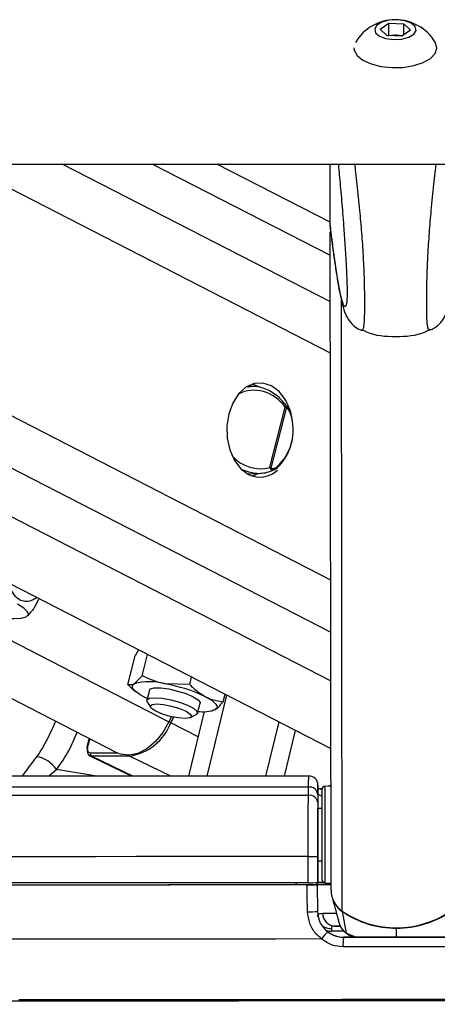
# Model space of a CAD drawing. Header units: millimetres. Extents: x 1591 to 17407, y 888 to 16227.
# Tile 21 of 78: x 6226 to 6322, y 5708 to 5934. Entities that reach past the tile are written whole.
import ezdxf

# ---------------------------------------------------------------- set-up
doc = ezdxf.new("R2010")
doc.units = ezdxf.units.MM
doc.layers.add('COMPONENT_GEOMETRY', color=7, linetype='Continuous')
doc.styles.add('SLDTEXTSTYLE1', font='TXT', dxfattribs={"width": 0.75})
doc.dimstyles.new('SLDDIMSTYLE0', dxfattribs={"dimtxt": 100, "dimasz": 6.604, "dimexe": 0, "dimexo": 0.0625, "dimgap": 25, "dimtad": 0, "dimtih": 1, "dimtoh": 1, "dimdec": 0, "dimlfac": 0.5, "dimrnd": 1e-09, "dimzin": 12, "dimdsep": 46, "dimtxsty": 'SLDTEXTSTYLE1', "dimsah": 1, "dimcen": 0.09, "dimadec": 0, "dimazin": 3, "dimtfac": 1, "dimtdec": 0, "dimtofl": 0, "dimtmove": 0, "dimatfit": 3, "dimfxl": 1, "dimfrac": 2, "dimtolj": 1, "dimtzin": 12, "dimarcsym": 0})

# ---------------------------------------------------------------- blocks, each defined once
blk = doc.blocks.new('_D_4')
at = {"layer": 'COMPONENT_GEOMETRY', "color": 7, "ltscale": 2}
for p, q in [((8881.73, 5900.55), (9410.21, 5900.55)), ((9403.86, 5900.55), (9403.86, 3554.53)), ((9403.86, 1049.75), (9403.86, 3395.78)), ((4502.98, 1049.75), (9410.21, 1049.75))]:
    blk.add_line(p, q, dxfattribs=at)
for points in [[(9403.86, 5900.55), (9402.84, 5893.95), (9404.88, 5893.95)], [(9403.86, 1049.75), (9404.88, 1056.35), (9402.84, 1056.35)]]:
    blk.add_solid(points, dxfattribs=at)
at = {"layer": 'COMPONENT_GEOMETRY', "color": 7, "ltscale": 2, "insert": (9256.08, 3524.68), "char_height": 100, "attachment_point": 1, "style": 'SLDTEXTSTYLE1'}
blk.add_mtext('2425', dxfattribs=at)

msp = doc.modelspace()

# ---------------------------------------------------------------- linework, layer by layer
at = {"color": 7, "linetype": 'Continuous', "lineweight": 25, "ltscale": 2}
for p, q in [((6308.83, 5931.46), (6310.8, 5932.83)), ((6310.8, 5932.83), (6314.25, 5932.7)), ((6310.8, 5930.09), (6310.8, 5932.83)), ((6314.25, 5932.7), (6315.73, 5931.2)), ((6314.25, 5930.17), (6314.25, 5932.7)), ((6310.31, 5929.96), (6308.83, 5931.46)), ((6310.59, 5929.95), (6310.8, 5930.09)), ((6310.8, 5930.09), (6312.53, 5930.03)), ((6315.73, 5931.2), (6313.76, 5929.83)), ((6313.76, 5929.83), (6310.31, 5929.96)), ((6312.53, 5930.03), (6313.97, 5929.97)), ((3770.62, 5900.55), (6310.54, 5900.55)), ((5986.1, 5900.55), (6248.56, 5765.68)), ((6036.9, 5900.55), (6297.5, 5766.63)), ((6297.34, 5887.21), (6271.37, 5900.55)), ((6297.34, 5886.46), (6297.32, 5900.55)), ((6310.54, 5900.55), (8850.45, 5900.55)), ((6297.34, 5886.46), (6297.34, 5886.45)), ((6297.34, 5886.45), (6297.4, 5885.81)), ((6297.55, 5734.2), (6297.34, 5885.01)), ((6279.64, 5849.62), (6278.45, 5849.65)), ((6280.48, 5849.76), (6279.57, 5850.14)), ((6281.09, 5849.4), (6280.48, 5849.76)), ((6283.53, 5831.07), (6287.07, 5844.85)), ((6287.33, 5844.82), (6283.75, 5830.88)), ((6287.96, 5844.45), (6287.9, 5844.57)), ((6284.98, 5830.74), (6285.18, 5830.86)), ((6278.45, 5829.57), (6281.07, 5829.64)), ((6279.57, 5829.08), (6280.78, 5829.63)), ((6228.07, 5797.07), (6228.9, 5798.01)), ((6253.43, 5789.28), (6252.7, 5787.85)), ((6254.26, 5783.3), (6255.52, 5788.21)), ((6251.02, 5781.33), (6252.7, 5787.85)), ((6254.26, 5783.3), (6252.43, 5781.47)), ((6265.17, 5781.33), (6259.5, 5781.47)), ((6265.17, 5781.33), (6265.6, 5783.02)), ((6252.16, 5780.24), (6252.72, 5779.75)), ((6255.91, 5780.01), (6255.32, 5777.73)), ((6272.84, 5777.38), (6273.28, 5779.08)), ((6255.42, 5778.14), (6254.65, 5778.51)), ((6255.41, 5777.34), (6256.2, 5776.09)), ((6266.94, 5774.75), (6267.53, 5777.02)), ((6269.18, 5760.32), (6273.69, 5778.87)), ((6264.93, 5760.31), (6268.53, 5775.1)), ((6265.38, 5773.73), (6266.67, 5774.44)), ((6270.2, 5775.26), (6270.51, 5775.33)), ((6270.48, 5775.5), (6271.01, 5775.56)), ((6260.97, 5773.92), (6260.41, 5772.78)), ((6261.44, 5773.85), (6260.81, 5772.57)), ((6282.61, 5760.33), (6285.63, 5772.73)), ((6286.86, 5760.33), (6289.4, 5770.79)), ((6242.09, 5769), (6241.56, 5766.95)), ((6242.24, 5765.01), (6251.93, 5760.3)), ((6251.34, 5764.92), (6242.66, 5764.92)), ((6292.38, 5755.92), (6292.38, 5757.82)), ((6294.52, 5756.55), (6294.52, 5758.13)), ((6294.52, 5756.55), (6294.52, 5752.94)), ((6295.31, 5757.25), (6294.57, 5757.47)), ((6295.55, 5757.55), (6295.2, 5757.43)), ((6297.52, 5758.05), (6296.08, 5757.98)), ((6297.55, 5758.22), (6296.95, 5758.02)), ((6294.52, 5756.08), (6294.52, 5754.18)), ((6295.52, 5752.95), (6294.52, 5752.94)), ((6294.52, 5752.94), (6294.52, 5752.94)), ((6294.55, 5735.94), (6294.53, 5747.04)), ((6292.28, 5735.91), (6292.27, 5741.91)), ((6294.54, 5741.92), (6294.55, 5735.92)), ((6294.54, 5740.94), (6295.54, 5740.95)), ((6294.54, 5740.94), (6294.55, 5735.95)), ((6294.54, 5740.94), (6294.55, 5735.96)), ((6289.55, 5735.92), (6289.55, 5735.42)), ((6289.55, 5735.42), (6289.55, 5735.91)), ((6294.34, 5735.44), (6289.96, 5735.43)), ((6289.96, 5735.42), (6289.96, 5735.43)), ((6289.96, 5735.43), (6289.96, 5735.42)), ((6294.33, 5735.92), (6294.34, 5735.44)), ((6294.34, 5735.45), (6294.33, 5735.92)), ((6294.34, 5735.45), (6294.34, 5735.46)), ((6294.34, 5735.46), (6294.45, 5729.31)), ((6294.34, 5735.44), (6294.34, 5735.42)), ((6294.34, 5735.42), (6294.45, 5729.31)), ((6294.55, 5735.96), (6294.55, 5735.95)), ((6294.55, 5735.94), (6294.55, 5735.92)), ((6296.11, 5735.92), (6297.55, 5735.84)), ((6297.78, 5732.6), (6298.22, 5730.93)), ((6294.45, 5729.31), (6294.45, 5729.32)), ((6298.23, 5730.93), (6298.41, 5730.28)), ((6301.07, 5724.33), (6300.15, 5729.28)), ((6299.13, 5727.63), (6299.15, 5727.56)), ((6299.21, 5727.24), (6299.31, 5726.86)), ((6297.62, 5725.41), (6297.69, 5724.82)), ((6298.37, 5725.97), (6299.69, 5725.98)), ((6300.46, 5723.43), (6300.46, 5723.43)), ((6301.29, 5724.22), (6301.7, 5723.92))]:
    msp.add_line(p, q, dxfattribs=at)
at = {"color": 8, "linetype": 'Continuous', "lineweight": 25, "ltscale": 2}
for p, q in [((6011.77, 5900.55), (6260.41, 5772.78)), ((6067.14, 5900.55), (6297.48, 5782.18)), ((6088.75, 5900.55), (6297.47, 5793.29)), ((6112.13, 5900.55), (6297.45, 5805.32)), ((6213.22, 5900.55), (6297.38, 5857.3)), ((6236.05, 5900.55), (6297.37, 5869.04)), ((6256.65, 5900.55), (6297.35, 5879.64)), ((6300.13, 5729.38), (6299.94, 5869.29)), ((6267.12, 5769.32), (6260.81, 5772.57)), ((6242.24, 5768.92), (6241.74, 5767.01)), ((6242.4, 5765.69), (6248.52, 5765.69)), ((6252.16, 5760.3), (6242.66, 5764.92)), ((6260.82, 5760.31), (6251.34, 5764.92)), ((6232.82, 5760.3), (6234.64, 5761.85)), ((6243.89, 5760.3), (6234.64, 5761.85)), ((6295.26, 5757.38), (6294.95, 5757.27)), ((6300.47, 5724.82), (6297.69, 5724.82)), ((6312.56, 5723.44), (6312.56, 5725.49)), ((6301.07, 5724.33), (6303.32, 5723.43)), ((6301.74, 5724), (6301.07, 5724.33))]:
    msp.add_line(p, q, dxfattribs=at)
at = {"color": 7, "linetype": 'Continuous', "lineweight": 25, "ltscale": 2, "flags": 128}
for points in [[(6311.9, 5929.06), (6313.74, 5929.16), (6315.36, 5929.6), (6316.51, 5930.3), (6317.02, 5931.15), (6316.8, 5932.03), (6315.9, 5932.81), (6314.45, 5933.36), (6312.66, 5933.6), (6310.82, 5933.5), (6309.2, 5933.06), (6308.05, 5932.37), (6307.55, 5931.51), (6307.76, 5930.63), (6308.66, 5929.85), (6310.11, 5929.3), (6311.9, 5929.06)], [(6311.52, 5922.63), (6314.1, 5922.7), (6316.55, 5923.1), (6318.68, 5923.81), (6320.34, 5924.76), (6321.4, 5925.9), (6321.79, 5927.12), (6321.47, 5928.36), (6321.42, 5928.44)], [(6302.79, 5927.16), (6302.86, 5926.6), (6303.53, 5925.4), (6304.84, 5924.33), (6306.71, 5923.48), (6308.99, 5922.89), (6311.52, 5922.63)], [(6288.31, 5843.78), (6288.18, 5844.18), (6287.11, 5846.56), (6285.64, 5848.46), (6283.87, 5849.76), (6281.92, 5850.37), (6279.93, 5850.25), (6278.03, 5849.4), (6276.35, 5847.88), (6275.01, 5845.8), (6274.09, 5843.3), (6273.66, 5840.55), (6273.74, 5837.73), (6274.34, 5835.04), (6275.42, 5832.66), (6276.89, 5830.76), (6278.65, 5829.46), (6278.65, 5829.46)], [(6224.35, 5796.47), (6224.85, 5796.45), (6226.56, 5796.51), (6227.7, 5796.81), (6228.21, 5797.32), (6228.03, 5798), (6227.18, 5798.81), (6225.72, 5799.69)], [(6254.65, 5778.51), (6253.84, 5778.96), (6253.17, 5779.4), (6252.64, 5779.82), (6252.27, 5780.22), (6252.06, 5780.59), (6252.02, 5780.93), (6252.14, 5781.22), (6252.43, 5781.47)], [(6255.91, 5780.01), (6256.14, 5780.29), (6257.05, 5780.53), (6258.53, 5780.53), (6260.38, 5780.29), (6262.4, 5779.83), (6264.34, 5779.22), (6265.96, 5778.51), (6267.07, 5777.81), (6267.53, 5777.2), (6267.53, 5777.02)], [(6255.41, 5777.34), (6255.35, 5777.81), (6255.93, 5778.16), (6257.14, 5778.29)], [(6257.61, 5776.87), (6259.18, 5776.74), (6261.01, 5776.38), (6262.82, 5775.84), (6264.32, 5775.2), (6265.3, 5774.56), (6265.61, 5774.02), (6265.19, 5773.65), (6264.11, 5773.53), (6262.54, 5773.65), (6260.72, 5774.02), (6258.91, 5774.56), (6257.41, 5775.2), (6256.43, 5775.84), (6256.12, 5776.38), (6256.54, 5776.74), (6257.61, 5776.87)], [(6257.14, 5778.29), (6258.84, 5778.16), (6260.8, 5777.81), (6262.81, 5777.26), (6264.62, 5776.6), (6266, 5775.88), (6266.8, 5775.21), (6266.91, 5774.67), (6266.67, 5774.44)], [(6268.79, 5778.51), (6269.59, 5778.07), (6270.27, 5777.63), (6270.79, 5777.21), (6271.16, 5776.81), (6271.37, 5776.44), (6271.42, 5776.1), (6271.29, 5775.8), (6271.01, 5775.56)], [(6260.41, 5772.78), (6259.03, 5770.34), (6257.3, 5768.24), (6255.32, 5766.6), (6253.24, 5765.54), (6251.18, 5765.13), (6249.27, 5765.38), (6248.56, 5765.68)], [(6241.72, 5766.81), (6241.65, 5766.85), (6241.6, 5766.88), (6241.57, 5766.92), (6241.56, 5766.95), (6241.56, 5766.95)], [(6292.38, 5757.82), (6282.15, 5757.81), (6272.1, 5757.8), (6262.27, 5757.8), (6252.73, 5757.79), (6243.53, 5757.78), (6234.71, 5757.78), (6226.34, 5757.77), (6218.45, 5757.77), (6211.1, 5757.77), (6204.32, 5757.77), (6198.15, 5757.78), (6192.63, 5757.78), (6187.78, 5757.79), (6183.64, 5757.8), (6180.23, 5757.8), (6177.57, 5757.81), (6175.67, 5757.82)], [(6295.53, 5749.07), (6295.52, 5751.64), (6295.52, 5753.89), (6295.52, 5755.67), (6295.52, 5756.85), (6295.52, 5757.36), (6295.52, 5757.38)], [(6292.38, 5755.92), (6282.42, 5755.91), (6272.61, 5755.9), (6263, 5755.89), (6253.65, 5755.89), (6244.6, 5755.88), (6235.89, 5755.88), (6227.58, 5755.87), (6219.7, 5755.87), (6212.29, 5755.87), (6205.39, 5755.87), (6199.04, 5755.87), (6193.27, 5755.88), (6188.1, 5755.88), (6183.57, 5755.89), (6179.7, 5755.89), (6176.5, 5755.9), (6174, 5755.91), (6172.21, 5755.92)], [(6294.53, 5747.04), (6294.53, 5748.2), (6294.53, 5749.31), (6294.53, 5750.33), (6294.53, 5751.22), (6294.52, 5751.95), (6294.52, 5752.49), (6294.52, 5752.83), (6294.52, 5752.94)], [(6295.52, 5752.95), (6295.52, 5753.28), (6295.52, 5753.55)], [(6295.54, 5736.52), (6295.54, 5736.73), (6295.54, 5737.63), (6295.54, 5739.16), (6295.54, 5741.23), (6295.54, 5743.68), (6295.53, 5746.35), (6295.53, 5749.07)], [(6292.27, 5741.91), (6282.16, 5741.9), (6272.19, 5741.89), (6262.41, 5741.88), (6252.86, 5741.88), (6243.59, 5741.87), (6234.65, 5741.86), (6226.07, 5741.86), (6217.89, 5741.86), (6210.16, 5741.86), (6202.91, 5741.86), (6196.17, 5741.86), (6189.97, 5741.86), (6184.34, 5741.86), (6179.32, 5741.87), (6174.92, 5741.88), (6171.16, 5741.88), (6168.07, 5741.89), (6165.65, 5741.9), (6163.91, 5741.91)], [(6295.54, 5740.35), (6295.54, 5740.49), (6295.54, 5740.95)], [(6292.28, 5735.91), (6282.16, 5735.9), (6272.2, 5735.89), (6262.41, 5735.88), (6252.87, 5735.88), (6243.6, 5735.87), (6234.66, 5735.86), (6226.08, 5735.86), (6217.9, 5735.86), (6210.17, 5735.86), (6202.91, 5735.86), (6196.17, 5735.86), (6189.98, 5735.86), (6184.35, 5735.86), (6179.33, 5735.87), (6174.93, 5735.88), (6171.17, 5735.88), (6168.07, 5735.89), (6165.65, 5735.9), (6163.92, 5735.91)], [(6292.06, 5735.41), (6281.42, 5735.4), (6270.94, 5735.39), (6260.67, 5735.38), (6250.68, 5735.37), (6241, 5735.37), (6231.7, 5735.36), (6222.81, 5735.36), (6214.39, 5735.36), (6206.48, 5735.36), (6199.12, 5735.36), (6192.35, 5735.36), (6186.2, 5735.36), (6180.71, 5735.37), (6175.9, 5735.37), (6171.8, 5735.38), (6168.43, 5735.39), (6165.81, 5735.4), (6163.95, 5735.41)], [(6289.96, 5735.42), (6279.9, 5735.41), (6270.01, 5735.4), (6260.33, 5735.39), (6250.9, 5735.38), (6241.78, 5735.37), (6233, 5735.37), (6224.61, 5735.37), (6216.65, 5735.36), (6209.17, 5735.36), (6202.19, 5735.36), (6195.75, 5735.37), (6189.88, 5735.37), (6184.62, 5735.37), (6179.98, 5735.38), (6175.99, 5735.39), (6172.67, 5735.4), (6170.04, 5735.41), (6168.1, 5735.42)], [(6292.18, 5729.24), (6292.1, 5733.24), (6292.06, 5735.41)], [(6294.34, 5735.48), (6295.13, 5735.48), (6297.58, 5735.49)], [(6299.59, 5725.98), (6299.03, 5725.98), (6298.37, 5725.97)], [(6295.38, 5723.02), (6284.93, 5723.01), (6274.62, 5723), (6264.5, 5722.99), (6254.62, 5722.98), (6245.02, 5722.97), (6235.76, 5722.96), (6226.88, 5722.96), (6218.43, 5722.96), (6210.45, 5722.96), (6202.98, 5722.96), (6196.05, 5722.96), (6189.7, 5722.96), (6183.97, 5722.96), (6178.87, 5722.97), (6174.44, 5722.98), (6170.7, 5722.99), (6167.66, 5723), (6165.35, 5723.01), (6163.77, 5723.02)], [(6300.46, 5723.43), (6303.48, 5723.43), (6306.51, 5723.43), (6309.53, 5723.44), (6312.56, 5723.44), (6315.59, 5723.45), (6318.62, 5723.45), (6321.64, 5723.45), (6324.67, 5723.46)], [(6324.67, 5723.46), (6321.64, 5723.46), (6318.62, 5723.45), (6315.59, 5723.45), (6312.56, 5723.44), (6309.53, 5723.44), (6306.51, 5723.44), (6303.48, 5723.43), (6300.46, 5723.43)], [(6324.83, 5721.24), (6321.77, 5721.24), (6318.7, 5721.23), (6315.64, 5721.23), (6312.57, 5721.22), (6309.5, 5721.22), (6306.43, 5721.21), (6303.36, 5721.21), (6300.3, 5721.21)], [(6330.11, 5709.16), (6320.11, 5709.14), (6310.07, 5709.13), (6300.05, 5709.12), (6290.09, 5709.11), (6280.23, 5709.1), (6270.54, 5709.09), (6261.05, 5709.08), (6251.81, 5709.07), (6242.86, 5709.06), (6234.26, 5709.06), (6226.04, 5709.06)], [(6326.45, 5708.87), (6316.37, 5708.85), (6306.27, 5708.84), (6296.2, 5708.83), (6286.21, 5708.82), (6276.36, 5708.81), (6266.68, 5708.8), (6257.23, 5708.79), (6248.06, 5708.78), (6239.21, 5708.78), (6230.73, 5708.77), (6222.65, 5708.77)]]:
    msp.add_lwpolyline(points, dxfattribs=at)
at = {"color": 8, "linetype": 'Continuous', "lineweight": 25, "ltscale": 2, "flags": 128}
for points in [[(6288.43, 5843.32), (6288.43, 5843.31), (6288.42, 5843.29), (6288.4, 5843.25), (6288.36, 5843.22), (6288.3, 5843.18)], [(6241.56, 5766.95), (6241.58, 5766.98), (6241.61, 5766.99), (6241.67, 5767.01), (6241.74, 5767.01)], [(6296.08, 5757.98), (6296.08, 5757.96), (6296.09, 5757.42), (6296.09, 5756.17), (6296.09, 5754.29), (6296.09, 5751.91), (6296.1, 5749.19)], [(6296.1, 5749.19), (6296.1, 5746.32), (6296.1, 5743.49), (6296.11, 5740.9), (6296.11, 5738.72), (6296.11, 5737.1), (6296.11, 5736.15), (6296.11, 5735.92)], [(6300.16, 5729.36), (6300.15, 5729.31), (6300.15, 5729.28)], [(6295.66, 5728.92), (6296.55, 5728.92), (6297.65, 5728.93), (6298.76, 5728.93)], [(6296.59, 5724.93), (6297.09, 5724.83), (6297.69, 5724.82)], [(6312.56, 5725.58), (6312.56, 5725.57), (6312.56, 5725.52), (6312.56, 5725.49)]]:
    msp.add_lwpolyline(points, dxfattribs=at)
at = {"color": 7, "linetype": 'Continuous', "lineweight": 25, "ltscale": 4}
for centre, radius, start, end in [((6312.29, 5922.99), 10.63, 30.8366, 149.3175), ((6312.29, 5924.04), 6, 87.6866, 100.7144), ((6312.35, 5924.53), 5.5, 74.9476, 88.1818), ((6286.63, 5844.76), 0.709, 4.6407, 16.5311), ((6276.89, 5839.6), 12, 312.8826, 18.2961), ((6277.48, 5839.6), 11.4, 312.8826, 18.2961), ((6283.13, 5831.35), 0.783, 313.1709, 323.0172), ((6281.28, 5834.67), 5.83, 243.2593, 313.1859), ((6255.96, 5768.89), 13.07, 74.3063, 105.6937), ((6253.48, 5746.51), 35.47, 64.4415, 80.2408), ((6268.21, 5783.33), 8.26, 261.912, 289.8126), ((6249.68, 5776.66), 11.85, 278.0341, 339.8301), ((6243.04, 5765.48), 0.681, 161.8808, 235.4408), ((6229.13, 5758.28), 6.56, 32.9391, 82.0309), ((6292.52, 5758.34), 2, 0.0366, 90.299), ((6292.62, 5755.93), 1.91, 4.4305, 97.25), ((6296.12, 5757.38), 0.6, 93.077, 180.077), ((6292.62, 5754.03), 1.91, 4.4265, 97.164), ((6292.3, 6181.64), 439.72, 269.9964, 270.2922), ((6296.14, 5736.52), 0.6, 180.077, 267.077), ((6292.3, 6175.64), 439.72, 269.9964, 270.2922), ((6297.77, 5356.19), 379.29, 90.029, 90.5187), ((6296.09, 5609.15), 126.82, 90.0893, 90.697), ((6303.39, 5734.23), 5.84, 180.2647, 236.0391), ((6292.13, 5765), 35.76, 270.0836, 273.7253), ((6303.46, 5734.17), 5.91, 217.5476, 235.8272), ((6312.53, 5747.7), 22.12, 235.8926, 304.2614), ((6312.51, 5747.52), 22.04, 235.8642, 270.1259), ((6312.55, 5747.52), 22.04, 270.0281, 304.2899), ((6298.52, 5728.83), 2.86, 178.174, 266.9501), ((6301.37, 5719.19), 7.1, 129.775, 147.3861), ((6307.44, 5721.81), 7.16, 166.9415, 184.8132)]:
    msp.add_arc(centre, radius, start, end, dxfattribs=at)
at = {"color": 8, "linetype": 'Continuous', "lineweight": 25, "ltscale": 4}
for centre, radius, start, end in [((6284.93, 5831.09), 0.344, 316.6719, 28.3642), ((6256.33, 5763.76), 9.89, 63.0435, 65.6437), ((6251.56, 5765.33), 0.467, 206.8273, 242.1705), ((6297.46, 5728.54), 3.13, 232.1985, 273.0554)]:
    msp.add_arc(centre, radius, start, end, dxfattribs=at)
for start_param, end_param in [(4.916681, 6.335803), (1.897395, 3.011704)]:
    msp.add_ellipse((6280.6, 5839.74), major_axis=(-3.91, 8.29), ratio=0.894207, start_param=start_param, end_param=end_param, dxfattribs=at)
at = {"color": 7, "linetype": 'Continuous', "lineweight": 25, "ltscale": 4}
for centre, major_axis, ratio, start_param, end_param in [((6243.13, 5766.81), (0.9, 1.79), 0.665803, 1.895436, 3.466232), ((6242.73, 5767.01), (0.64, 1.25), 0.664507, 1.899791, 3.470588)]:
    msp.add_ellipse(centre, major_axis=major_axis, ratio=ratio, start_param=start_param, end_param=end_param, dxfattribs=at)
at = {"color": 7, "linetype": 'Continuous', "lineweight": 25, "ltscale": 2}
for points, knots in [([(6299.19, 5900.55), (6299.21, 5900.32), (6299.32, 5899.31), (6299.5, 5897.42), (6299.73, 5894.86), (6299.97, 5892.17), (6300.2, 5889.34), (6300.41, 5886.68), (6300.59, 5884.22), (6300.74, 5882), (6300.88, 5879.66), (6301.01, 5877.47), (6301.1, 5875.47), (6301.16, 5874.02), (6301.2, 5872.85), (6301.22, 5872.11), (6301.23, 5871.47), (6301.23, 5870.99), (6301.23, 5870.54), (6301.22, 5870.11), (6301.2, 5869.74), (6301.18, 5869.54), (6301.18, 5869.46)], [0, 0, 0, 0, 0.028483, 0.124148, 0.221055, 0.318104, 0.415725, 0.51363, 0.579813, 0.646187, 0.713467, 0.78131, 0.825323, 0.870064, 0.890621, 0.911578, 0.925243, 0.939372, 0.950988, 0.968216, 0.985867, 1, 1, 1, 1]), ([(6297.38, 5885.81), (6297.44, 5885.28), (6297.69, 5883.24), (6297.94, 5881.42), (6298.12, 5880.08)], [0, 0, 0, 0, 0.262454, 1, 1, 1, 1]), ([(6320.22, 5862.54), (6320.56, 5862.68), (6321.36, 5863), (6322.32, 5863.81), (6323.08, 5864.7), (6323.58, 5865.53), (6323.94, 5866.31), (6324.25, 5867.17), (6324.66, 5868.57), (6325.17, 5870.89), (6325.77, 5874.37), (6326.28, 5877.83), (6326.6, 5880.23), (6326.71, 5881.11)], [0, 0, 0, 0, 0.024631, 0.057067, 0.088515, 0.121996, 0.161772, 0.215959, 0.300075, 0.485555, 0.687824, 0.88538, 1, 1, 1, 1]), ([(6298.12, 5880.08), (6298.16, 5879.78), (6298.4, 5877.91), (6298.84, 5875.01), (6299.45, 5871.39), (6299.98, 5868.9), (6300.43, 5867.32), (6300.77, 5866.33), (6301.18, 5865.46), (6301.79, 5864.47), (6302.75, 5863.48), (6303.71, 5862.75), (6304.39, 5862.56), (6304.53, 5862.52)], [0, 0, 0, 0, 0.0408128, 0.2519935, 0.4489438, 0.6583935, 0.7636175, 0.8276874, 0.877482, 0.9145778, 0.9516088, 0.9902627, 1, 1, 1, 1]), ([(6304.45, 5862.54), (6304.46, 5862.53), (6304.48, 5862.5), (6304.51, 5862.5), (6304.53, 5862.5)], [0, 0, 0, 0, 0.293433, 1, 1, 1, 1]), ([(6304.52, 5862.67), (6304.89, 5862.48), (6307.28, 5861.22), (6312.38, 5860.9), (6317.47, 5861.23), (6319.86, 5862.5), (6320.23, 5862.69)], [0, 0, 0, 0, 0.078107, 0.5, 0.921893, 1, 1, 1, 1]), ([(6320.3, 5862.56), (6320.29, 5862.55), (6320.26, 5862.53), (6320.24, 5862.53), (6320.22, 5862.52)], [0, 0, 0, 0, 0.29455, 1, 1, 1, 1]), ([(6278.5, 5849.47), (6278.73, 5849.53), (6279.96, 5849.83), (6282.34, 5849.24), (6285.28, 5847.73), (6286.69, 5845.89), (6287.39, 5844.98)], [0, 0, 0, 0, 0.071729, 0.3798, 0.696617, 1, 1, 1, 1]), ([(6287.07, 5844.85), (6287.07, 5844.85), (6287.16, 5844.89), (6287.23, 5844.92), (6287.31, 5844.96)], [0, 0, 0, 0, 0.0286168, 1, 1, 1, 1]), ([(6287.33, 5844.82), (6287.25, 5844.83), (6287.17, 5844.84), (6287.07, 5844.84), (6287.07, 5844.85)], [0, 0, 0, 0, 0.971367, 1, 1, 1, 1]), ([(6287.31, 5844.96), (6287.34, 5844.97), (6287.44, 5845.01), (6287.6, 5844.95), (6287.82, 5844.75), (6287.98, 5844.51), (6288.04, 5844.28), (6288.05, 5844.26)], [0, 0, 0, 0, 0.100248, 0.304808, 0.4857, 0.949125, 1, 1, 1, 1]), ([(6288.3, 5843.18), (6288.2, 5843.49), (6288.04, 5843.98), (6287.75, 5844.47), (6287.55, 5844.71), (6287.43, 5844.81), (6287.35, 5844.81), (6287.33, 5844.82)], [0, 0, 0, 0, 0.455671, 0.745011, 0.850638, 0.957061, 1, 1, 1, 1]), ([(6288.42, 5843.32), (6288.38, 5843.46), (6288.29, 5843.8), (6288.14, 5844.09), (6288.05, 5844.26)], [0, 0, 0, 0, 0.438699, 1, 1, 1, 1]), ([(6285.06, 5830.81), (6284.43, 5830.49), (6282.91, 5829.72), (6280.19, 5829.44), (6278.27, 5830.12), (6277.33, 5830.45)], [0, 0, 0, 0, 0.261751, 0.63735, 1, 1, 1, 1]), ([(6283.66, 5830.78), (6283.62, 5830.87), (6283.58, 5830.97), (6283.53, 5831.06), (6283.53, 5831.07)], [0, 0, 0, 0, 0.9713832, 1, 1, 1, 1]), ([(6283.53, 5831.07), (6283.53, 5831.07), (6283.61, 5831), (6283.68, 5830.94), (6283.75, 5830.88)], [0, 0, 0, 0, 0.028633, 1, 1, 1, 1]), ([(6283.75, 5830.88), (6283.77, 5830.86), (6283.82, 5830.8), (6284.02, 5830.75), (6284.48, 5830.8), (6284.91, 5831.02), (6285.2, 5831.23), (6285.24, 5831.25)], [0, 0, 0, 0, 0.045344, 0.125649, 0.375686, 0.92411, 1, 1, 1, 1]), ([(6284.98, 5830.74), (6284.97, 5830.74), (6284.87, 5830.64), (6284.76, 5830.59), (6284.65, 5830.54)], [0, 0, 0, 0, 0.050822, 1, 1, 1, 1]), ([(6230.2, 5801.22), (6229.91, 5801.05), (6229.11, 5800.56), (6227.82, 5800.23), (6226.41, 5800.48), (6225.15, 5801.47), (6224.23, 5802.94), (6223.8, 5804.13), (6223.63, 5804.6)], [0, 0, 0, 0, 0.118449, 0.328341, 0.485937, 0.64405, 0.85989, 1, 1, 1, 1]), ([(6230.5, 5800.82), (6230.14, 5800.05), (6229.57, 5798.87), (6229.06, 5798.24), (6228.89, 5798.02)], [0, 0, 0, 0, 0.647846, 1, 1, 1, 1]), ([(6252.43, 5781.47), (6252.39, 5781.45), (6251.84, 5781.13), (6251.42, 5781.23), (6251.02, 5781.33)], [0, 0, 0, 0, 0.070201, 1, 1, 1, 1]), ([(6251.02, 5781.33), (6251.31, 5781.02), (6251.69, 5780.61), (6252.11, 5780.32), (6252.22, 5780.25)], [0, 0, 0, 0, 0.750551, 1, 1, 1, 1]), ([(6259.5, 5781.47), (6259.37, 5781.5), (6257.53, 5781.84), (6255.83, 5782.6), (6254.26, 5783.3)], [0, 0, 0, 0, 0.070201, 1, 1, 1, 1]), ([(6265.17, 5781.33), (6265.46, 5781.03), (6266.58, 5779.9), (6267.85, 5779.1), (6268.79, 5778.51)], [0, 0, 0, 0, 0.257551, 1, 1, 1, 1]), ([(6268.79, 5778.51), (6269.14, 5778.35), (6270.45, 5777.73), (6271.83, 5777.53), (6272.84, 5777.38)], [0, 0, 0, 0, 0.268634, 1, 1, 1, 1]), ([(6271.01, 5775.56), (6271.05, 5775.58), (6271.6, 5775.93), (6272.24, 5776.68), (6272.84, 5777.38)], [0, 0, 0, 0, 0.070201, 1, 1, 1, 1]), ([(6292.51, 5760.34), (6291.7, 5760.34), (6287.92, 5760.34), (6281.24, 5760.33), (6272.57, 5760.32), (6264.1, 5760.31), (6255.87, 5760.31), (6247.92, 5760.3), (6240.28, 5760.3), (6233, 5760.3), (6226.11, 5760.29), (6219.64, 5760.29), (6213.63, 5760.29), (6208.11, 5760.3), (6203.11, 5760.3), (6198.64, 5760.3), (6194.74, 5760.31), (6191.41, 5760.32), (6188.71, 5760.32), (6186.76, 5760.33), (6185.99, 5760.34), (6185.68, 5760.34)], [0, 0, 0, 0, 0.015224, 0.070933, 0.126649, 0.182365, 0.238079, 0.293792, 0.349503, 0.405212, 0.460918, 0.516619, 0.572314, 0.628001, 0.683675, 0.739329, 0.794954, 0.850524, 0.905995, 0.96125, 1, 1, 1, 1]), ([(6294.52, 5758.13), (6294.52, 5758.27), (6294.52, 5758.56), (6294.52, 5756.92), (6294.52, 5756.08)], [0, 0, 0, 0, 0.485677, 1, 1, 1, 1]), ([(6292.27, 5741.91), (6292.27, 5743.7), (6292.27, 5747.27), (6292.3, 5752.03), (6292.35, 5754.7), (6292.38, 5755.76), (6292.38, 5755.92)], [0, 0, 0, 0, 0.31366, 0.627146, 0.941618, 1, 1, 1, 1]), ([(6294.52, 5754.18), (6294.52, 5754.03), (6294.52, 5753.11), (6294.53, 5750.77), (6294.53, 5746.61), (6294.54, 5743.48), (6294.54, 5741.92)], [0, 0, 0, 0, 0.058442, 0.373089, 0.686524, 1, 1, 1, 1]), ([(6292.06, 5735.41), (6292.29, 5735.41), (6292.74, 5735.41), (6293.38, 5735.42), (6293.9, 5735.42), (6294.26, 5735.42), (6294.31, 5735.42), (6294.34, 5735.42)], [0, 0, 0, 0, 0.1975557, 0.39511, 0.5926965, 0.790302, 1, 1, 1, 1]), ([(6294.45, 5729.32), (6294.53, 5728.65), (6294.69, 5727.31), (6295.74, 5725.54), (6297.27, 5724.21), (6298.94, 5723.52), (6300.04, 5723.45), (6300.46, 5723.43)], [0, 0, 0, 0, 0.2152882, 0.4305545, 0.6464901, 0.8637953, 1, 1, 1, 1]), ([(6294.45, 5729.31), (6294.53, 5728.65), (6294.69, 5727.31), (6295.62, 5725.7), (6296.47, 5724.96), (6296.82, 5724.65)], [0, 0, 0, 0, 0.370015, 0.740315, 1, 1, 1, 1]), ([(6298.41, 5730.28), (6298.54, 5729.8), (6298.81, 5728.83), (6299.08, 5727.84), (6299.23, 5727.34)], [0, 0, 0, 0, 0.493257, 1, 1, 1, 1]), ([(6295.38, 5723.02), (6294.91, 5723.43), (6293.76, 5724.42), (6292.5, 5726.57), (6292.29, 5728.35), (6292.18, 5729.24)], [0, 0, 0, 0, 0.260354, 0.63069, 1, 1, 1, 1]), ([(6294.47, 5728.14), (6294.5, 5728.34), (6294.58, 5728.8), (6295.26, 5728.88), (6295.66, 5728.92)], [0, 0, 0, 0, 0.416459, 1, 1, 1, 1]), ([(6298.37, 5725.97), (6298.14, 5725.95), (6297.86, 5725.93), (6297.63, 5725.73), (6297.63, 5725.55), (6297.62, 5725.41)], [0, 0, 0, 0, 0.477795, 0.583752, 1, 1, 1, 1]), ([(6299.76, 5725.84), (6299.8, 5725.75), (6299.95, 5725.37), (6300.29, 5724.95), (6300.62, 5724.71), (6300.71, 5724.65)], [0, 0, 0, 0, 0.189742, 0.795646, 1, 1, 1, 1]), ([(6300.3, 5721.21), (6299.44, 5721.28), (6297.65, 5721.45), (6296.16, 5722.48), (6295.38, 5723.02)], [0, 0, 0, 0, 0.475859, 1, 1, 1, 1]), ([(6296.82, 5724.65), (6297.4, 5724.28), (6298.52, 5723.58), (6299.83, 5723.48), (6300.46, 5723.43)], [0, 0, 0, 0, 0.519417, 1, 1, 1, 1]), ([(6301.71, 5723.95), (6301.85, 5723.87), (6302.22, 5723.63), (6302.62, 5723.51), (6302.87, 5723.43)], [0, 0, 0, 0, 0.382627, 1, 1, 1, 1])]:
    msp.add_open_spline(points, degree=3, knots=knots, dxfattribs=at)
at = {"color": 8, "linetype": 'Continuous', "lineweight": 25, "ltscale": 2}
for points, knots in [([(6304.53, 5862.5), (6304.56, 5862.49), (6304.66, 5862.45), (6304.79, 5862.54), (6304.92, 5862.77), (6305.02, 5863.11), (6305.11, 5863.63), (6305.17, 5864.24), (6305.22, 5865.1), (6305.25, 5865.93), (6305.27, 5866.93), (6305.27, 5868.11), (6305.27, 5869.44), (6305.26, 5870.99), (6305.23, 5872.64), (6305.19, 5874.29), (6305.13, 5875.91), (6305.06, 5877.57), (6304.98, 5879.18), (6304.89, 5880.72), (6304.77, 5882.57), (6304.6, 5884.82), (6304.39, 5887.42), (6304.14, 5890.14), (6303.87, 5892.96), (6303.56, 5895.85), (6303.27, 5898.39), (6303.08, 5899.91), (6303, 5900.55)], [0, 0, 0, 0, 0.0296504, 0.0732166, 0.1106002, 0.1481951, 0.1706382, 0.216058, 0.2391596, 0.2654326, 0.2922561, 0.3152726, 0.3423961, 0.3704653, 0.3992396, 0.4287186, 0.4564251, 0.4844128, 0.5183617, 0.545107, 0.5719369, 0.6260301, 0.6812191, 0.7366237, 0.8067544, 0.8771064, 0.9479629, 1, 1, 1, 1]), ([(6320.22, 5862.52), (6320.18, 5862.51), (6320.09, 5862.47), (6319.96, 5862.56), (6319.82, 5862.79), (6319.73, 5863.13), (6319.64, 5863.64), (6319.57, 5864.26), (6319.52, 5865.11), (6319.49, 5865.95), (6319.47, 5866.95), (6319.46, 5868.13), (6319.46, 5869.46), (6319.47, 5871.01), (6319.49, 5872.66), (6319.53, 5874.31), (6319.58, 5875.93), (6319.65, 5877.59), (6319.72, 5879.2), (6319.81, 5880.74), (6319.93, 5882.59), (6320.09, 5884.84), (6320.29, 5887.44), (6320.53, 5890.17), (6320.8, 5892.99), (6321.1, 5895.88), (6321.38, 5898.4), (6321.56, 5899.92), (6321.64, 5900.55)], [0, 0, 0, 0, 0.029741, 0.073333, 0.110739, 0.148356, 0.170812, 0.216259, 0.239375, 0.265663, 0.292503, 0.315533, 0.342673, 0.370759, 0.39955, 0.429047, 0.45677, 0.484774, 0.518743, 0.545504, 0.57235, 0.626476, 0.681697, 0.737135, 0.807308, 0.877701, 0.9486, 1, 1, 1, 1]), ([(6301.18, 5869.46), (6301.17, 5869.41), (6301.16, 5869.23), (6301.12, 5868.88), (6301.06, 5868.46), (6300.98, 5868.15), (6300.88, 5867.95), (6300.78, 5867.87), (6300.66, 5867.91), (6300.54, 5868.06), (6300.37, 5868.37), (6300.16, 5868.94), (6299.88, 5869.98), (6299.55, 5871.44), (6299.22, 5873.18), (6298.93, 5874.9), (6298.67, 5876.54), (6298.41, 5878.29), (6298.1, 5880.48), (6297.74, 5883.16), (6297.48, 5885.36), (6297.34, 5886.46)], [0, 0, 0, 0, 0.004325, 0.017473, 0.044344, 0.070541, 0.096906, 0.130222, 0.163664, 0.197381, 0.231161, 0.295893, 0.360849, 0.452277, 0.54399, 0.608423, 0.672919, 0.737585, 0.802301, 0.901074, 1, 1, 1, 1]), ([(6284.65, 5830.54), (6284.6, 5830.51), (6284.47, 5830.42), (6284.25, 5830.39), (6284.03, 5830.42), (6283.86, 5830.5), (6283.74, 5830.62), (6283.68, 5830.74), (6283.66, 5830.78)], [0, 0, 0, 0, 0.140683, 0.413447, 0.617912, 0.775047, 0.909575, 1, 1, 1, 1]), ([(6234.44, 5772.93), (6233.37, 5770.5), (6232.09, 5767.55), (6230.34, 5765.18), (6230.04, 5764.78)], [0, 0, 0, 0, 0.828271, 1, 1, 1, 1]), ([(6234.64, 5761.85), (6235.65, 5763.26), (6237.48, 5765.84), (6238.8, 5768.97), (6239.39, 5770.38)], [0, 0, 0, 0, 0.550268, 1, 1, 1, 1]), ([(6230.04, 5764.78), (6229.01, 5763.38), (6227.74, 5761.65), (6226.86, 5760.51), (6226.68, 5760.29)], [0, 0, 0, 0, 0.806462, 1, 1, 1, 1]), ([(6292.38, 5757.82), (6292.4, 5758.77), (6292.44, 5760.18), (6292.5, 5760.26), (6292.51, 5760.29)], [0, 0, 0, 0, 0.669424, 1, 1, 1, 1]), ([(6295.52, 5755.68), (6295.41, 5755.73), (6294.67, 5756), (6294.59, 5756.3), (6294.52, 5756.55)], [0, 0, 0, 0, 0.145922, 1, 1, 1, 1]), ([(6299.23, 5727.34), (6299.24, 5727.16), (6299.26, 5726.97), (6299.22, 5727.21), (6299.22, 5727.24)], [0, 0, 0, 0, 0.901574, 1, 1, 1, 1]), ([(6299.31, 5726.86), (6299.31, 5726.85), (6299.37, 5726.53), (6299.67, 5725.88), (6300.24, 5725), (6300.8, 5724.55), (6301.07, 5724.33)], [0, 0, 0, 0, 0.002707, 0.316457, 0.669633, 1, 1, 1, 1])]:
    msp.add_open_spline(points, degree=3, knots=knots, dxfattribs=at)

# ---------------------------------------------------------------- dimensions: what is measured, and where the dimension line sits
at = {"layer": 'COMPONENT_GEOMETRY', "color": 7, "ltscale": 2}
dim = msp.add_linear_dim(base=(9403.86, 1049.75), p1=(8879.19, 5900.55), p2=(4500.44, 1049.75), angle=90, dimstyle='SLDDIMSTYLE0', dxfattribs=at)
dim.commit()
dim.dimension.update_dxf_attribs({"geometry": '_D_4', "text_midpoint": (9403.86, 3475.15), "dimtype": 160})

doc.saveas('drawing.dxf')
